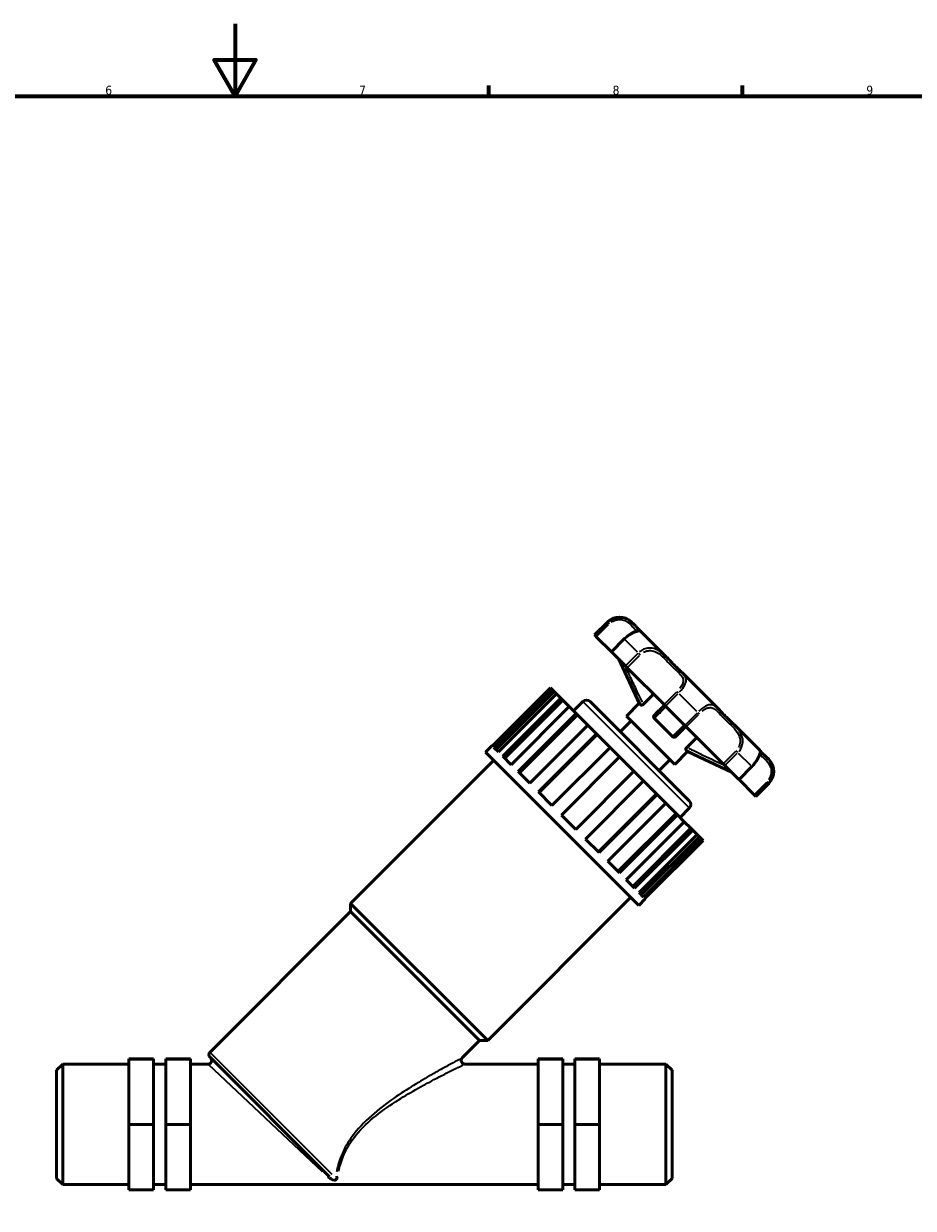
# Model space of a CAD drawing. Header units: millimetres. Extents: x 0 to 983, y 0 to 1098.
# Tile 4 of 8: x 362 to 608, y 267 to 594. Entities that reach past the tile are written whole.
import ezdxf

# ---------------------------------------------------------------- set-up
doc = ezdxf.new("R2010")
doc.units = ezdxf.units.MM
for name, color, linetype, lineweight in [('Border (ISO)', 7, 'Continuous', 70), ('Visible (ISO)', 7, 'Continuous', 50), ('Visible Narrow (ISO)', 7, 'Continuous', 35)]:
    doc.layers.add(name, color=color, linetype=linetype, lineweight=lineweight)
doc.styles.add('Note Text (ISO)', font='tahoma.ttf')

# ---------------------------------------------------------------- blocks, each defined once
blk = doc.blocks.new('Borders Default Border')
at = {"layer": 'Border (ISO)'}
for p, q in [((490.58, 574), (490.58, 576.9)), ((560.67, 574), (560.67, 576.9))]:
    blk.add_line(p, q, dxfattribs=at)
at = {"layer": 'Border (ISO)', "flags": 128}
for points in [[(420.5, 594), (420.5, 574), (414.73, 584), (426.27, 584), (420.5, 574)], [(20, 20), (20, 574), (821, 574), (821, 20), (20, 20)]]:
    blk.add_lwpolyline(points, dxfattribs=at)
at = {"layer": 'Border (ISO)', "color": 232, "true_color": 0xca0064, "char_height": 2.5, "attachment_point": 7, "style": 'Note Text (ISO)'}
for s, insert in [('6', (384.66, 574.35)), ('7', (454.77, 574.4)), ('8', (524.81, 574.34)), ('9', (594.88, 574.35))]:
    blk.add_mtext(s, dxfattribs=dict(at, insert=insert))

msp = doc.modelspace()

# ---------------------------------------------------------------- linework, layer by layer
at = {"layer": 'Visible (ISO)'}
for p, q in [((519.806, 425.283), (523.37, 428.847)), ((530.73, 428.169), (530.052, 428.847)), ((519.966, 425.123), (519.806, 425.283)), ((520.282, 424.807), (519.966, 425.123)), ((539.628, 419.271), (532.525, 426.373)), ((524.453, 420.636), (520.282, 424.807)), ((528.016, 424.2), (524.453, 420.636)), ((524.558, 420.531), (524.453, 420.636)), ((528.327, 416.762), (524.558, 420.531)), ((532.155, 406.449), (526.488, 418.601)), ((528.836, 416.253), (528.327, 416.762)), ((539.011, 406.078), (528.836, 416.253)), ((554.007, 404.892), (543.962, 414.937)), ((507.639, 410.703), (491.602, 394.666)), ((492.021, 394.247), (508.058, 410.284)), ((508.665, 409.678), (492.627, 393.64)), ((509.282, 409.06), (493.245, 393.023)), ((508.058, 410.284), (507.639, 410.703)), ((508.058, 410.284), (508.665, 409.678)), ((509.282, 409.06), (508.665, 409.678)), ((510.499, 407.844), (509.282, 409.06)), ((533.303, 406.205), (535.813, 408.715)), ((494.461, 391.806), (510.499, 407.844)), ((511.015, 407.328), (494.977, 391.29)), ((512.826, 405.516), (496.789, 389.479)), ((510.499, 407.844), (511.015, 407.328)), ((512.826, 405.516), (511.015, 407.328)), ((514.721, 403.621), (512.826, 405.516)), ((514.005, 404.337), (516.579, 406.911)), ((518.559, 406.911), (545.981, 379.489)), ((528.591, 402.885), (532.155, 406.449)), ((532.656, 405.947), (532.155, 406.449)), ((539.415, 405.674), (539.011, 406.078)), ((544.745, 400.344), (539.415, 405.674)), ((498.684, 387.584), (514.721, 403.621)), ((515.096, 403.246), (499.059, 387.209)), ((514.721, 403.621), (515.096, 403.246)), ((517.925, 400.417), (515.096, 403.246)), ((541.955, 389.521), (528.591, 402.885)), ((541.376, 397.227), (536.298, 402.306)), ((517.925, 400.417), (501.888, 384.38)), ((520.313, 398.029), (517.925, 400.417)), ((526.924, 398.545), (529.927, 401.548)), ((545.148, 399.941), (544.745, 400.344)), ((555.323, 389.766), (545.148, 399.941)), ((565.444, 393.455), (558.341, 400.558)), ((504.276, 381.992), (520.313, 398.029)), ((520.51, 397.832), (504.473, 381.795)), ((520.313, 398.029), (520.51, 397.832)), ((524.079, 394.263), (520.51, 397.832)), ((545.275, 394.233), (547.785, 396.743)), ((489.727, 392.977), (491.509, 394.759)), ((532.047, 350.657), (489.727, 392.977)), ((491.509, 394.759), (491.602, 394.666)), ((492.021, 394.247), (493.245, 393.023)), ((524.079, 394.263), (508.042, 378.226)), ((526.726, 391.616), (524.079, 394.263)), ((541.955, 389.521), (545.519, 393.084)), ((545.519, 393.084), (545.018, 393.586)), ((545.519, 393.084), (557.671, 387.418)), ((452.418, 351.214), (491.954, 390.75)), ((494.461, 391.806), (496.789, 389.479)), ((510.689, 375.579), (526.726, 391.616)), ((530.686, 387.656), (526.726, 391.616)), ((537.616, 387.854), (540.619, 390.857)), ((555.832, 389.257), (555.323, 389.766)), ((559.601, 385.488), (555.832, 389.257)), ((567.917, 390.981), (567.239, 391.66)), ((498.684, 387.584), (501.888, 384.38)), ((530.686, 387.656), (514.649, 371.619)), ((533.333, 385.009), (530.686, 387.656)), ((559.707, 385.382), (563.27, 388.946)), ((517.296, 368.972), (533.333, 385.009)), ((536.902, 381.44), (533.333, 385.009)), ((559.707, 385.382), (559.601, 385.488)), ((563.877, 381.212), (559.707, 385.382)), ((564.353, 380.735), (567.917, 384.299)), ((504.276, 381.992), (508.042, 378.226)), ((536.902, 381.44), (520.865, 365.403)), ((537.099, 381.243), (521.062, 365.206)), ((536.902, 381.44), (537.099, 381.243)), ((539.488, 378.855), (537.099, 381.243)), ((564.193, 380.895), (563.877, 381.212)), ((564.353, 380.735), (564.193, 380.895)), ((523.45, 362.817), (539.488, 378.855)), ((542.316, 376.026), (526.279, 359.989)), ((542.316, 376.026), (539.488, 378.855)), ((542.316, 376.026), (542.691, 375.651)), ((543.407, 374.935), (545.981, 377.509)), ((510.689, 375.579), (514.649, 371.619)), ((542.691, 375.651), (526.654, 359.614)), ((528.549, 357.719), (544.586, 373.756)), ((544.586, 373.756), (542.691, 375.651)), ((546.398, 371.944), (544.586, 373.756)), ((546.398, 371.944), (530.361, 355.907)), ((546.914, 371.428), (530.877, 355.391)), ((532.093, 354.174), (548.131, 370.212)), ((548.748, 369.594), (532.711, 353.557)), ((546.398, 371.944), (546.914, 371.428)), ((548.131, 370.212), (546.914, 371.428)), ((548.748, 369.594), (548.131, 370.212)), ((548.748, 369.594), (549.354, 368.988)), ((517.296, 368.972), (521.062, 365.206)), ((549.354, 368.988), (533.317, 352.951)), ((533.736, 352.531), (549.774, 368.569)), ((549.774, 368.569), (549.354, 368.988)), ((523.45, 362.817), (526.654, 359.614)), ((528.549, 357.719), (530.877, 355.391)), ((532.093, 354.174), (533.317, 352.951)), ((490.284, 313.348), (452.418, 351.214)), ((452.418, 348.986), (452.418, 351.214)), ((490.284, 313.348), (529.82, 352.884)), ((532.047, 350.657), (533.829, 352.439)), ((533.736, 352.531), (533.829, 352.439)), ((413.589, 310.157), (452.418, 348.986)), ((488.056, 313.348), (452.418, 348.986)), ((483.271, 308.563), (488.056, 313.348)), ((488.056, 313.348), (490.284, 313.348)), ((391.201, 308.269), (398.001, 308.269)), ((391.201, 308.193), (391.201, 308.269)), ((391.201, 308.193), (398.001, 308.193)), ((391.201, 290.154), (391.201, 308.193)), ((398.001, 308.193), (398.001, 308.269)), ((398.001, 290.154), (398.001, 308.193)), ((401.401, 308.269), (401.401, 308.193)), ((401.401, 308.269), (408.201, 308.269)), ((401.401, 308.193), (401.401, 290.154)), ((401.401, 308.193), (408.201, 308.193)), ((408.201, 308.269), (408.201, 308.193)), ((408.201, 308.193), (408.201, 290.154)), ((446.621, 275.711), (413.589, 308.743)), ((511.001, 308.269), (504.201, 308.269)), ((504.201, 308.269), (504.201, 308.193)), ((511.001, 308.193), (504.201, 308.193)), ((504.201, 308.193), (504.201, 290.154)), ((511.001, 308.193), (511.001, 308.269)), ((511.001, 290.154), (511.001, 308.193)), ((514.401, 308.269), (514.401, 308.193)), ((521.201, 308.269), (514.401, 308.269)), ((514.401, 308.193), (514.401, 290.154)), ((521.201, 308.193), (514.401, 308.193)), ((521.201, 308.193), (521.201, 308.269)), ((521.201, 290.154), (521.201, 308.193)), ((371.201, 305.155), (372.901, 306.855)), ((371.201, 275.306), (371.201, 305.155)), ((372.901, 306.855), (372.901, 273.606)), ((372.901, 306.855), (391.201, 306.855)), ((398.001, 306.855), (401.401, 306.855)), ((408.201, 306.855), (413.063, 306.855)), ((483.978, 306.855), (504.201, 306.855)), ((511.001, 306.855), (514.401, 306.855)), ((521.201, 306.855), (539.501, 306.855)), ((539.501, 273.606), (539.501, 306.855)), ((541.201, 305.155), (539.501, 306.855)), ((541.201, 305.155), (541.201, 275.306)), ((391.201, 290.154), (398.001, 290.154)), ((391.201, 272.193), (391.201, 290.154)), ((398.001, 272.193), (398.001, 290.154)), ((401.401, 290.154), (401.401, 272.193)), ((401.401, 290.154), (408.201, 290.154)), ((408.201, 290.154), (408.201, 272.193)), ((511.001, 290.154), (504.201, 290.154)), ((504.201, 290.154), (504.201, 272.193)), ((511.001, 272.193), (511.001, 290.154)), ((514.401, 290.154), (514.401, 272.193)), ((521.201, 290.154), (514.401, 290.154)), ((521.201, 272.193), (521.201, 290.154)), ((371.201, 275.306), (372.901, 273.606)), ((541.201, 275.306), (539.501, 273.606)), ((372.901, 273.606), (391.201, 273.606)), ((391.201, 272.193), (398.001, 272.193)), ((398.001, 273.606), (401.401, 273.606)), ((401.401, 272.193), (408.201, 272.193)), ((408.201, 273.606), (504.201, 273.606)), ((511.001, 272.193), (504.201, 272.193)), ((511.001, 273.606), (514.401, 273.606)), ((521.201, 272.193), (514.401, 272.193)), ((521.201, 273.606), (539.501, 273.606))]:
    msp.add_line(p, q, dxfattribs=at)
for centre, radius, start, end in [((526.711, 425.506), 4.725, 45, 135), ((517.569, 405.921), 1.4, 45, 135), ((564.576, 387.64), 4.725, 315, 45), ((544.991, 378.499), 1.4, 315, 45), ((413.063, 307.855), 1, 270, 45), ((414.296, 309.45), 1, 135, 225), ((483.978, 307.855), 1, 135, 270)]:
    msp.add_arc(centre, radius, start, end, dxfattribs=at)
for points, knots in [([(531.729, 426.436), (531.729, 426.436), (531.728, 426.435), (531.71, 426.429), (531.661, 426.413), (531.472, 426.355), (531.289, 426.297), (530.812, 426.114), (530.511, 425.984), (529.867, 425.642), (529.531, 425.438), (528.858, 424.958), (528.522, 424.683), (528.141, 424.323), (528.078, 424.262), (528.016, 424.2)], [1.66072137, 1.66072137, 1.66072137, 1.66072137, 1.67422411, 1.67422411, 1.74862365, 1.74862365, 1.87884699, 1.87884699, 2.01526934, 2.01526934, 2.13974697, 2.13974697, 2.26125773, 2.26125773, 2.28558312, 2.28558312, 2.28558312, 2.28558312]), ([(530.73, 428.169), (530.946, 427.953), (531.132, 427.748), (531.462, 427.382), (531.605, 427.222), (531.857, 426.953), (531.965, 426.845), (532.15, 426.676), (532.225, 426.615), (532.358, 426.513), (532.4, 426.499), (532.525, 426.373)], [0.80610907, 0.80610907, 0.80610907, 0.80610907, 0.94078183, 0.94078183, 1.0754546, 1.0754546, 1.21012736, 1.21012736, 1.34480013, 1.34480013, 1.47947289, 1.47947289, 1.47947289, 1.47947289]), ([(539.628, 419.271), (539.953, 418.946), (540.263, 418.619), (540.866, 417.98), (541.16, 417.668), (541.742, 417.068), (542.03, 416.78), (542.6, 416.228), (542.882, 415.963), (543.435, 415.446), (543.705, 415.194), (543.962, 414.937)], [0.80610328, 0.80610328, 0.80610328, 0.80610328, 0.94077368, 0.94077368, 1.07544408, 1.07544408, 1.21011448, 1.21011448, 1.34478488, 1.34478488, 1.47945528, 1.47945528, 1.47945528, 1.47945528]), ([(536.059, 409.03), (536.047, 409.01), (536.034, 408.989), (535.992, 408.925), (535.959, 408.881), (535.889, 408.795), (535.853, 408.754), (535.813, 408.715)], [0.091382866, 0.091382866, 0.091382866, 0.091382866, 0.099263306, 0.099263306, 0.116396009, 0.116396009, 0.132985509, 0.132985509, 0.132985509, 0.132985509]), ([(533.303, 406.205), (533.242, 406.144), (533.177, 406.089), (533.049, 406), (532.988, 405.967), (532.873, 405.921), (532.821, 405.909), (532.751, 405.907), (532.727, 405.911), (532.686, 405.924), (532.669, 405.934), (532.656, 405.947)], [0, 0, 0, 0, 0.02585561, 0.02585561, 0.04984905, 0.04984905, 0.07419705, 0.07419705, 0.08884282, 0.08884282, 0.10381835, 0.10381835, 0.10381835, 0.10381835]), ([(539.11, 405.979), (538.85, 405.719), (538.59, 405.459), (537.976, 404.846), (537.623, 404.492), (537.273, 404.143), (537.083, 403.953), (536.894, 403.763), (536.577, 403.446), (536.447, 403.316), (536.319, 403.189)], [0.3246256, 0.3246256, 0.3246256, 0.3246256, 0.6519053, 0.6519053, 1.1005516, 1.1005516, 1.1005516, 1.344713, 1.344713, 1.5149125, 1.5149125, 1.5149125, 1.5149125]), ([(536.298, 402.306), (536.235, 402.369), (536.185, 402.443), (536.127, 402.6), (536.114, 402.679), (536.123, 402.837), (536.142, 402.912), (536.21, 403.06), (536.259, 403.129), (536.319, 403.189)], [0, 0, 0, 0, 0.02883749, 0.02883749, 0.0544223, 0.0544223, 0.07856012, 0.07856012, 0.10399075, 0.10399075, 0.10399075, 0.10399075]), ([(554.007, 404.892), (554.264, 404.635), (554.516, 404.365), (555.033, 403.812), (555.298, 403.53), (555.85, 402.96), (556.138, 402.672), (556.738, 402.09), (557.05, 401.796), (557.689, 401.192), (558.016, 400.883), (558.341, 400.558)], [0.80610327, 0.80610327, 0.80610327, 0.80610327, 0.94077367, 0.94077367, 1.07544407, 1.07544407, 1.21011447, 1.21011447, 1.34478487, 1.34478487, 1.47945527, 1.47945527, 1.47945527, 1.47945527]), ([(542.259, 397.249), (542.387, 397.377), (542.517, 397.507), (542.836, 397.826), (543.025, 398.015), (543.216, 398.206), (543.574, 398.564), (543.935, 398.925), (544.548, 399.538), (544.798, 399.788), (545.049, 400.039)], [0.073961, 0.073961, 0.073961, 0.073961, 0.2448311, 0.2448311, 0.4896622, 0.4896622, 0.4896622, 0.9484509, 0.9484509, 1.2642479, 1.2642479, 1.2642479, 1.2642479]), ([(542.259, 397.249), (542.198, 397.188), (542.128, 397.138), (541.979, 397.07), (541.904, 397.052), (541.75, 397.044), (541.675, 397.056), (541.562, 397.096), (541.521, 397.117), (541.445, 397.166), (541.409, 397.195), (541.376, 397.227)], [0, 0, 0, 0, 0.0258556, 0.0258556, 0.04984909, 0.04984909, 0.07419704, 0.07419704, 0.08884286, 0.08884286, 0.10381835, 0.10381835, 0.10381835, 0.10381835]), ([(547.785, 396.743), (547.851, 396.809), (547.923, 396.869), (548.03, 396.945), (548.065, 396.968), (548.1, 396.989)], [0, 0, 0, 0, 0.028008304, 0.028008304, 0.041635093, 0.041635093, 0.041635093, 0.041635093]), ([(545.018, 393.586), (544.992, 393.611), (544.978, 393.651), (544.979, 393.748), (544.991, 393.803), (545.039, 393.921), (545.072, 393.982), (545.161, 394.109), (545.215, 394.173), (545.275, 394.233)], [0, 0, 0, 0, 0.0288375, 0.0288375, 0.05442232, 0.05442232, 0.07856013, 0.07856013, 0.10399075, 0.10399075, 0.10399075, 0.10399075]), ([(563.27, 388.946), (563.58, 389.256), (563.868, 389.588), (564.37, 390.254), (564.586, 390.588), (564.941, 391.214), (565.08, 391.506), (565.298, 392.021), (565.372, 392.24), (565.45, 392.482), (565.471, 392.55), (565.497, 392.634), (565.506, 392.658), (565.506, 392.659), (565.506, 392.659), (565.506, 392.659)], [0, 0, 0, 0, 0.12161324, 0.12161324, 0.24306737, 0.24306737, 0.36633789, 0.36633789, 0.49844419, 0.49844419, 0.56797293, 0.56797293, 0.62441663, 0.62441663, 0.6248445, 0.6248445, 0.6248445, 0.6248445]), ([(565.444, 393.455), (565.492, 393.407), (565.517, 393.374), (565.599, 393.27), (565.638, 393.214), (565.759, 393.065), (565.837, 392.978), (566.042, 392.768), (566.171, 392.647), (566.479, 392.367), (566.658, 392.209), (566.978, 391.914), (567.106, 391.792), (567.239, 391.66)], [0.80610907, 0.80610907, 0.80610907, 0.80610907, 0.85811632, 0.85811632, 0.99278909, 0.99278909, 1.12746185, 1.12746185, 1.26213461, 1.26213461, 1.39680737, 1.39680737, 1.47947288, 1.47947288, 1.47947288, 1.47947288])]:
    msp.add_open_spline(points, degree=3, knots=knots, dxfattribs=at)
for points in [[(531.849, 426.964), (531.79, 427.025), (531.726, 427.092), (531.657, 427.167)], [(567.239, 391.66), (567.066, 391.832), (566.901, 391.986), (566.748, 392.125)]]:
    msp.add_open_spline(points, degree=3, dxfattribs=at)
at = {"layer": 'Visible Narrow (ISO)'}
for p, q in [((523.351, 428.509), (520.144, 425.301)), ((523.514, 428.703), (523.37, 428.847)), ((523.534, 428.683), (523.821, 428.396)), ((520.46, 424.985), (523.667, 428.193)), ((524.736, 420.709), (527.944, 423.916)), ((528.112, 424.104), (528.017, 424.2)), ((531.682, 420.535), (528.288, 423.928)), ((531.713, 420.147), (528.505, 416.94)), ((529.014, 416.431), (532.222, 419.638)), ((531.913, 420.304), (532.375, 419.841)), ((542.397, 409.464), (539.189, 406.256)), ((539.593, 405.853), (542.8, 409.06)), ((542.952, 409.265), (542.585, 409.632)), ((548.043, 404.173), (543.244, 408.973)), ((545.8, 377.69), (516.76, 406.73)), ((548.13, 403.73), (544.923, 400.522)), ((545.327, 400.119), (548.534, 403.326)), ((548.335, 403.881), (548.702, 403.515)), ((558.709, 393.152), (555.501, 389.944)), ((556.01, 389.435), (559.218, 392.643)), ((559.374, 392.842), (558.912, 393.305)), ((562.999, 389.218), (559.605, 392.612)), ((562.987, 388.874), (559.779, 385.666)), ((563.175, 389.042), (563.27, 388.946)), ((567.263, 384.597), (564.056, 381.39)), ((564.372, 381.074), (567.579, 384.281)), ((567.753, 384.463), (567.466, 384.75)), ((567.917, 384.3), (567.773, 384.444)), ((413.765, 309.982), (447.265, 276.481)), ((444.627, 277.082), (413.213, 306.714))]:
    msp.add_line(p, q, dxfattribs=at)
for centre, major_axis, ratio, start_param, end_param in [((445.914, 275.004), (0.707, 0.707), 0.7716401, 0.0456794, 0.8679093), ((448.915, 274.831), (0.993, -0.119), 0.8722606, 1.7120648, 2.3720457)]:
    msp.add_ellipse(centre, major_axis=major_axis, ratio=ratio, start_param=start_param, end_param=end_param, dxfattribs=at)
for points, knots in [([(530.522, 428.372), (530.372, 428.512), (530.21, 428.654), (529.648, 429.1), (529.191, 429.396), (528.137, 429.839), (527.545, 429.989), (526.389, 430.029), (525.839, 429.957), (524.906, 429.65), (524.514, 429.456), (524.062, 429.144), (523.97, 429.075), (523.881, 429.003)], [-0.76580362, -0.76580362, -0.76580362, -0.76580362, -0.68231456, -0.68231456, -0.50003418, -0.50003418, -0.32581969, -0.32581969, -0.18101094, -0.18101094, -0.06961959, -0.06961959, -0.04030545, -0.04030545, -0.04030545, -0.04030545]), ([(524.411, 428.842), (524.703, 429.044), (525.021, 429.205), (525.789, 429.477), (526.247, 429.548), (527.207, 429.539), (527.696, 429.426), (528.568, 429.075), (528.946, 428.834), (529.661, 428.27), (529.973, 427.941), (530.603, 427.247), (530.889, 426.919), (531.264, 426.579), (531.385, 426.493), (531.464, 426.433)], [0.0737513, 0.0737513, 0.0737513, 0.0737513, 0.1810109, 0.1810109, 0.3258197, 0.3258197, 0.5000342, 0.5000342, 0.6823146, 0.6823146, 0.9056391, 0.9056391, 1.2118348, 1.2118348, 1.4012751, 1.4012751, 1.4012751, 1.4012751]), ([(528.465, 424.419), (528.902, 424.813), (529.367, 425.158), (530.195, 425.662), (530.56, 425.843), (531.321, 426.158), (531.679, 426.254), (532.343, 426.381), (532.508, 426.355), (532.526, 426.366)], [-2.24527761, -2.24527761, -2.24527761, -2.24527761, -2.09414183, -2.09414183, -1.96583615, -1.96583615, -1.79191963, -1.79191963, -1.51977841, -1.51977841, -1.51977841, -1.51977841]), ([(539.33, 419.563), (539.122, 419.762), (538.907, 419.957), (538.193, 420.555), (537.658, 420.93), (536.504, 421.473), (535.889, 421.647), (534.721, 421.699), (534.177, 421.622), (533.255, 421.302), (532.869, 421.102), (532.421, 420.785), (532.33, 420.716), (532.241, 420.643)], [-0.76579812, -0.76579812, -0.76579812, -0.76579812, -0.68266833, -0.68266833, -0.50026776, -0.50026776, -0.32608261, -0.32608261, -0.18115701, -0.18115701, -0.06967577, -0.06967577, -0.04030516, -0.04030516, -0.04030516, -0.04030516]), ([(533.305, 420.501), (533.497, 420.608), (533.697, 420.698), (534.344, 420.924), (534.807, 420.99), (535.805, 420.943), (536.333, 420.791), (537.332, 420.312), (537.802, 419.979), (538.741, 419.186), (539.202, 418.714), (540.212, 417.649), (540.758, 417.06), (541.847, 415.98), (542.389, 415.491), (543.37, 414.554), (543.805, 414.104), (544.253, 413.248), (544.344, 412.861), (544.264, 412.182), (544.186, 411.918), (543.893, 411.268), (543.636, 410.871), (543.324, 410.478)], [0.1142782, 0.1142782, 0.1142782, 0.1142782, 0.181157, 0.181157, 0.3260826, 0.3260826, 0.5002678, 0.5002678, 0.6826683, 0.6826683, 0.8930703, 0.8930703, 1.1590585, 1.1590585, 1.426764, 1.426764, 1.7001615, 1.7001615, 1.8980912, 1.8980912, 2.0137928, 2.0137928, 2.1712867, 2.1712867, 2.1712867, 2.1712867]), ([(526.984, 417.775), (527.696, 416.267), (528.408, 414.76), (529.709, 412.025), (530.296, 410.796), (530.887, 409.568), (531.25, 408.816), (531.614, 408.064), (532.104, 407.065), (532.226, 406.816), (532.349, 406.567)], [-1.6407558, -1.6407558, -1.6407558, -1.6407558, -1.1407748, -1.1407748, -0.732515, -0.732515, -0.732515, -0.4823616, -0.4823616, -0.3993692, -0.3993692, -0.3993692, -0.3993692]), ([(533.039, 406.738), (532.894, 407.032), (532.75, 407.325), (532.24, 408.368), (531.877, 409.119), (531.515, 409.87), (530.925, 411.097), (530.339, 412.325), (529.305, 414.501), (528.856, 415.449), (528.408, 416.398)], [0.3841878, 0.3841878, 0.3841878, 0.3841878, 0.4823616, 0.4823616, 0.732515, 0.732515, 0.732515, 1.1407748, 1.1407748, 1.4554461, 1.4554461, 1.4554461, 1.4554461]), ([(543.306, 409.577), (543.92, 410.234), (544.447, 410.926), (544.914, 411.866), (545.018, 412.164), (545.151, 412.921), (545.077, 413.343), (544.726, 414.079), (544.473, 414.402), (544.171, 414.722)], [-2.2452595, -2.2452595, -2.2452595, -2.2452595, -2.01379281, -2.01379281, -1.89809124, -1.89809124, -1.7001615, -1.7001615, -1.51976077, -1.51976077, -1.51976077, -1.51976077]), ([(553.792, 405.101), (553.645, 405.239), (553.497, 405.368), (553.014, 405.735), (552.667, 405.921), (551.911, 406.067), (551.503, 406.033), (550.68, 405.74), (550.279, 405.52), (549.546, 405.011), (549.221, 404.751), (548.816, 404.391), (548.731, 404.314), (548.648, 404.236)], [-0.76579811, -0.76579811, -0.76579811, -0.76579811, -0.6826691, -0.6826691, -0.50026826, -0.50026826, -0.32608318, -0.32608318, -0.18115732, -0.18115732, -0.06967589, -0.06967589, -0.04030516, -0.04030516, -0.04030516, -0.04030516]), ([(536.458, 402.458), (536.532, 402.529), (536.607, 402.6), (536.872, 402.855), (537.064, 403.041), (537.257, 403.229), (537.612, 403.573), (537.968, 403.923), (538.687, 404.631), (539.049, 404.988), (539.412, 405.347)], [-1.4402168, -1.4402168, -1.4402168, -1.4402168, -1.344713, -1.344713, -1.1005516, -1.1005516, -1.1005516, -0.6519053, -0.6519053, -0.1988304, -0.1988304, -0.1988304, -0.1988304]), ([(549.55, 404.255), (549.717, 404.388), (549.884, 404.51), (550.41, 404.858), (550.762, 405.036), (551.491, 405.257), (551.859, 405.265), (552.553, 405.091), (552.878, 404.903), (553.557, 404.37), (553.908, 404.008), (554.743, 403.119), (555.242, 402.576), (556.343, 401.484), (556.945, 400.935), (558.152, 399.772), (558.757, 399.153), (559.573, 397.928), (559.843, 397.363), (560.039, 396.408), (560.062, 396.044), (559.979, 395.183), (559.819, 394.688), (559.568, 394.235)], [0.1142782, 0.1142782, 0.1142782, 0.1142782, 0.1811573, 0.1811573, 0.3260832, 0.3260832, 0.5002683, 0.5002683, 0.6826691, 0.6826691, 0.8930459, 0.8930459, 1.1589436, 1.1589436, 1.4265498, 1.4265498, 1.6999239, 1.6999239, 1.8979249, 1.8979249, 2.0135924, 2.0135924, 2.1712867, 2.1712867, 2.1712867, 2.1712867]), ([(544.418, 400.342), (544.068, 399.988), (543.719, 399.635), (543.013, 398.917), (542.655, 398.553), (542.302, 398.19), (542.114, 397.997), (541.927, 397.804), (541.671, 397.537), (541.6, 397.462), (541.528, 397.388)], [-1.3900431, -1.3900431, -1.3900431, -1.3900431, -0.9484509, -0.9484509, -0.4896622, -0.4896622, -0.4896622, -0.2448311, -0.2448311, -0.1486567, -0.1486567, -0.1486567, -0.1486567]), ([(559.712, 393.171), (560.284, 393.871), (560.648, 394.727), (560.772, 396.011), (560.746, 396.437), (560.523, 397.552), (560.216, 398.204), (559.479, 399.326), (559.066, 399.809), (558.634, 400.26)], [-2.24525945, -2.24525945, -2.24525945, -2.24525945, -2.01359237, -2.01359237, -1.89792494, -1.89792494, -1.69992386, -1.69992386, -1.51976075, -1.51976075, -1.51976075, -1.51976075]), ([(545.638, 393.278), (545.883, 393.157), (546.129, 393.036), (547.12, 392.551), (547.866, 392.189), (548.613, 391.829), (550.984, 390.686), (553.361, 389.56), (556.108, 388.262), (556.477, 388.088), (556.845, 387.914)], [-1.6752099, -1.6752099, -1.6752099, -1.6752099, -1.5932236, -1.5932236, -1.3448703, -1.3448703, -1.3448703, -0.5561217, -0.5561217, -0.4338234, -0.4338234, -0.4338234, -0.4338234]), ([(555.468, 389.337), (553.281, 390.371), (551.095, 391.408), (548.915, 392.457), (548.169, 392.816), (547.424, 393.177), (546.39, 393.683), (546.099, 393.826), (545.808, 393.969)], [0.6191331, 0.6191331, 0.6191331, 0.6191331, 1.3448703, 1.3448703, 1.3448703, 1.5932236, 1.5932236, 1.6903913, 1.6903913, 1.6903913, 1.6903913]), ([(565.437, 393.456), (565.433, 393.451), (565.433, 393.431), (565.43, 393.318), (565.428, 393.159), (565.332, 392.644), (565.242, 392.292), (564.919, 391.498), (564.714, 391.083), (564.236, 390.32), (563.99, 389.98), (563.641, 389.565), (563.567, 389.479), (563.49, 389.394)], [-0.76580361, -0.76580361, -0.76580361, -0.76580361, -0.68231481, -0.68231481, -0.50003435, -0.50003435, -0.32581988, -0.32581988, -0.18101104, -0.18101104, -0.06961963, -0.06961963, -0.04030545, -0.04030545, -0.04030545, -0.04030545]), ([(565.502, 392.392), (565.509, 392.383), (565.516, 392.374), (565.629, 392.221), (565.822, 391.986), (566.437, 391.414), (566.856, 391.075), (567.678, 390.202), (568.08, 389.682), (568.511, 388.576), (568.617, 388.083), (568.613, 387.17), (568.551, 386.767), (568.306, 386.013), (568.133, 385.662), (567.911, 385.341)], [0.8843025, 0.8843025, 0.8843025, 0.8843025, 0.9056295, 0.9056295, 1.2117979, 1.2117979, 1.5180739, 1.5180739, 1.7918654, 1.7918654, 1.965794, 1.965794, 2.0940918, 2.0940918, 2.2118315, 2.2118315, 2.2118315, 2.2118315]), ([(568.073, 384.811), (568.444, 385.271), (568.724, 385.802), (569.031, 386.826), (569.092, 387.311), (569.07, 388.41), (568.927, 389.006), (568.386, 390.338), (567.9, 390.963), (567.441, 391.451)], [-2.2452776, -2.2452776, -2.2452776, -2.2452776, -2.09409182, -2.09409182, -1.96579403, -1.96579403, -1.79186545, -1.79186545, -1.51977839, -1.51977839, -1.51977839, -1.51977839]), ([(482.785, 308.306), (482.442, 308.125), (481.938, 307.858), (480.536, 307.108), (479.566, 306.585), (477.536, 305.471), (476.479, 304.883), (473.815, 303.371), (472.171, 302.413), (468.698, 300.299), (466.865, 299.135), (462.963, 296.469), (460.893, 294.942), (456.909, 291.547), (454.993, 289.659), (452.142, 286.001), (451.097, 284.303), (449.554, 281), (449.05, 279.41), (448.652, 277.746), (448.587, 277.447), (448.53, 277.162)], [6.3743794, 6.3743794, 6.3743794, 6.3743794, 6.7083105, 6.7083105, 7.1625033, 7.1625033, 7.5952829, 7.5952829, 8.2225399, 8.2225399, 8.9046052, 8.9046052, 9.6855406, 9.6855406, 10.4821339, 10.4821339, 11.0924647, 11.0924647, 11.6990347, 11.6990347, 11.8381632, 11.8381632, 11.8381632, 11.8381632]), ([(449.17, 277.299), (449.224, 277.572), (449.284, 277.858), (449.657, 279.451), (450.139, 280.972), (451.647, 284.121), (452.679, 285.734), (455.514, 289.2), (457.43, 290.981), (461.426, 294.172), (463.507, 295.601), (467.434, 298.093), (469.28, 299.179), (472.78, 301.147), (474.437, 302.038), (477.125, 303.443), (478.19, 303.989), (480.239, 305.022), (481.218, 305.508), (482.633, 306.202), (483.142, 306.45), (483.488, 306.618)], [-11.8381632, -11.8381632, -11.8381632, -11.8381632, -11.6990347, -11.6990347, -11.0924647, -11.0924647, -10.4821339, -10.4821339, -9.6855406, -9.6855406, -8.9046052, -8.9046052, -8.2225399, -8.2225399, -7.5952829, -7.5952829, -7.1625033, -7.1625033, -6.7083105, -6.7083105, -6.3743794, -6.3743794, -6.3743794, -6.3743794]), ([(446.058, 275.735), (446.173, 275.632), (446.292, 275.532), (446.674, 275.233), (446.944, 275.045), (447.447, 274.824), (447.623, 274.756), (447.959, 274.721), (448.071, 274.723), (448.252, 274.755), (448.322, 274.781), (448.529, 274.879), (448.613, 274.968), (448.745, 275.145), (448.79, 275.236), (448.854, 275.405), (448.875, 275.482), (448.891, 275.562)], [0.0317578, 0.0317578, 0.0317578, 0.0317578, 0.10753094, 0.10753094, 0.27044255, 0.27044255, 0.34444787, 0.34444787, 0.37589087, 0.37589087, 0.40548888, 0.40548888, 0.48047252, 0.48047252, 0.54921137, 0.54921137, 0.60339816, 0.60339816, 0.60339816, 0.60339816]), ([(448.266, 275.393), (448.275, 275.334), (448.281, 275.276), (448.285, 275.15), (448.282, 275.083), (448.253, 274.951), (448.23, 274.886), (448.146, 274.814), (448.116, 274.796), (448.03, 274.774), (447.973, 274.774), (447.792, 274.805), (447.685, 274.861), (447.37, 275.04), (447.183, 275.192), (446.907, 275.436), (446.819, 275.518), (446.731, 275.603)], [-0.60339816, -0.60339816, -0.60339816, -0.60339816, -0.54921137, -0.54921137, -0.48047252, -0.48047252, -0.40548888, -0.40548888, -0.37589087, -0.37589087, -0.34444787, -0.34444787, -0.27044255, -0.27044255, -0.10753094, -0.10753094, -0.0317578, -0.0317578, -0.0317578, -0.0317578])]:
    msp.add_open_spline(points, degree=3, knots=knots, dxfattribs=at)
for points in [[(535.295, 409.766), (535.458, 409.434), (535.622, 409.102), (535.786, 408.77)], [(547.841, 396.716), (548.172, 396.551), (548.504, 396.388), (548.836, 396.225)]]:
    msp.add_open_spline(points, degree=3, dxfattribs=at)

# ---------------------------------------------------------------- block references
msp.add_blockref('Borders Default Border', (0, 0))

doc.saveas('drawing.dxf')
